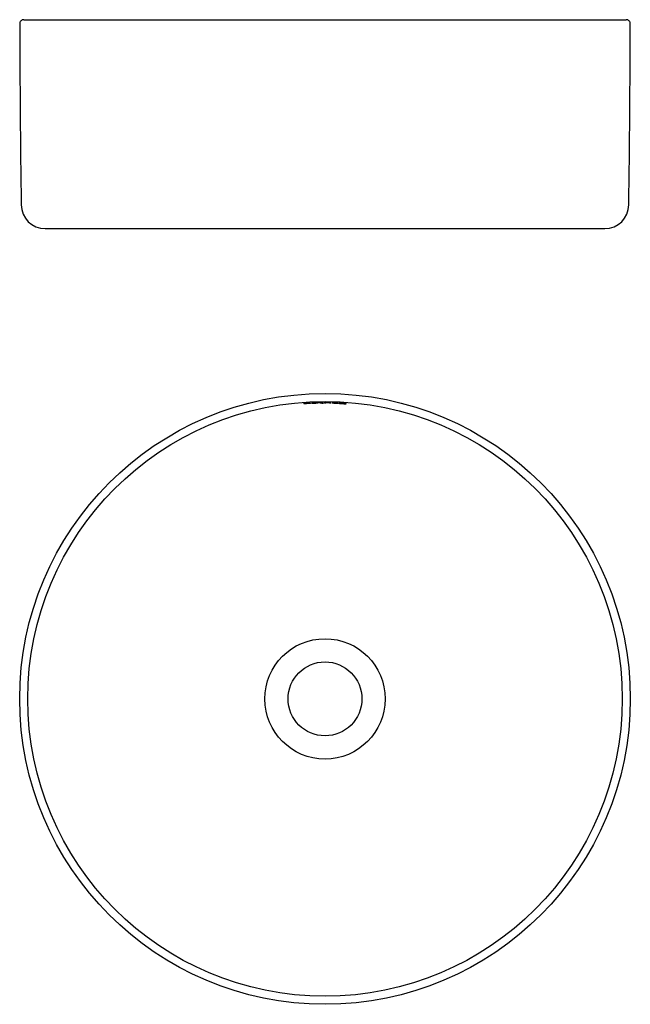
# Model space of a CAD drawing. Header units: millimetres. Extents: x 508 to 1895, y 44 to 657.
# Tile 1 of 3: x 508 to 888, y 44 to 657. Entities that reach past the tile are written whole.
import ezdxf

# ---------------------------------------------------------------- set-up
doc = ezdxf.new("R2010")
doc.units = ezdxf.units.MM
doc.header["$MEASUREMENT"] = 0

msp = doc.modelspace()

# ---------------------------------------------------------------- linework, layer by layer
for p, q in [((510.27, 656.81), (885.27, 656.81)), ((523.69, 526.81), (871.85, 526.81)), ((685.3, 418.33), (685.3, 418.16)), ((685.3, 417.93), (685.3, 417.9)), ((690.01, 418.39), (690.01, 418.44)), ((692.47, 418.39), (690.25, 418.25)), ((692.58, 418.25), (692.58, 418.28)), ((694.72, 418.6), (694.72, 418.66)), ((694.72, 418.38), (694.72, 418.56)), ((695.5, 418.57), (695.5, 418.38)), ((695.5, 418.38), (696.7, 418.36)), ((698.26, 418.48), (698.26, 418.49)), ((698.26, 418.48), (698.26, 418.48))]:
    msp.add_line(p, q)
for radius in [190, 185, 37.44, 23]:
    msp.add_circle((697.77, 234.3), radius)
for centre, radius, start, end in [((510.27, 654.31), 2.5, 90.00001, 180.02572), ((885.27, 654.31), 2.5, 359.97428, 90), ((13418.31, 702.8), 12910.63, 180.215198, 180.715083), ((-12022.77, 702.8), 12910.63, 359.284917, 359.784802), ((523.68, 541.81), 15, 180.52561, 270), ((871.85, 541.81), 15, 270, 359.47439), ((697.77, 234.3), 184.45, 93.87515, 94.11848), ((957187.45, 510.86), 956502.94, 180.00554581, 180.0055717), ((697.75, 234.3), 184.02, 93.87715, 94.12105), ((745.42, 224.01), 203.24, 107.2051, 107.207), ((691.48, 404.28), 14.19, 85.75265, 95.96231), ((690.83, 427.15), 8.92, 266.27917, 280.95609), ((698.41, 234.3), 184.19, 91.82948, 91.84691), ((708.96, 233.63), 185.38, 95.07096, 95.07964), ((697.77, 234.3), 184.02, 91.3785, 91.61464), ((697.77, 234.3), 184.32, 90.94864, 91.24766), ((4950.8, 418.68), 4257.05, 180.00142, 180.00196), ((697.77, 234.3), 184.28, 90.9475, 91.24793), ((701.18, 234.24), 184.54, 91.76728, 92.00604), ((696.04, 429.53), 11.23, 263.281, 273.53826), ((8168.63, 418.77), 7473.15, 180.000655, 180.001264), ((697.77, 234.3), 184.32, 90.36401, 90.7097), ((697.77, 234.3), 184.28, 90.36409, 90.70585), ((15238.68, 418.72), 14542.08, 180.000415, 180.00057), ((-516.19, -299.47), 1409.4, 30.61655, 30.61846), ((60372.26, 418.66), 59674.78, 179.9999128, 180.0003269), ((697.77, 234.3), 184.45, 89.85094, 90.08849), ((697.77, 234.3), 184.02, 89.84785, 90.0887), ((-34785.22, 418.79), 35483.47, 359.999661, 359.999936), ((697.77, 234.3), 184.28, 89.84668, 89.8508), ((698.27, 418.48), 0.00962, 181.39459, 217.21849), ((-34046.31, 418.52), 34744.56, 359.999665, 359.999924), ((697.79, 234.3), 184.02, 88.8593, 89.10136), ((893.78, 136.22), 339.02, 123.65235, 123.66525), ((530.02, 162.69), 310.15, 55.45216, 55.46726), ((708.77, 424.9), 6.87, 256.16933, 269.17128)]:
    msp.add_arc(centre, radius, start, end)
for points, weights, degree, knots in [([(686.73, 418.25), (686, 418.24), (685.28, 418.05), (686.65, 417.91), (687.99, 418.21), (687.37, 418.33), (686.73, 418.25)], [1, 0.99269541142, 1, 0.98673164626, 1, 0.988271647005, 1], 2, [0, 0, 0, 1.475883, 1.475883, 4.228983, 4.228983, 5.506031, 5.506031, 5.506031]), ([(692.55, 418.28), (690.99, 418.12), (689.43, 418.21), (690.39, 418.3), (691.35, 418.39), (691.94, 418.41), (692.53, 418.43)], [1, 0.996765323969, 1, 1, 1, 1, 1], 2, [0, 0, 0, 4.371825, 4.371825, 7.320127, 7.320127, 8.502633, 8.502633, 8.502633]), ([(690.01, 418.44), (691.65, 418.6), (693.29, 418.46), (693.3, 418.39), (693.3, 418.33), (693.32, 418.3), (693.34, 418.27)], [1, 0.995953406, 1, 1, 1, 1, 1], 2, [0, 0, 0, 3.305014, 3.305014, 5.458955, 5.458955, 6.537684, 6.537684, 6.537684]), ([(700.67, 418.3), (700.67, 418.39), (700.67, 418.47), (699.46, 418.67), (698.26, 418.48)], [1, 1, 1, 0.987467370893, 1], 2, [0, 0, 0, 3.022019, 3.022019, 5.471919, 5.471919, 5.471919]), ([(705.91, 418.15), (704.02, 418.14), (702.15, 418.41), (704.03, 418.6), (705.91, 418.43)], [1, 0.997241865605, 1, 0.995408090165, 1], 2, [0, 0, 0, 3.782549, 3.782549, 7.559688, 7.559688, 7.559688]), ([(705.84, 418.39), (704.4, 418.53), (702.97, 418.39), (704.39, 418.18), (705.84, 418.19)], [1, 0.995297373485, 1, 0.996930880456, 1], 2, [0, 0, 0, 2.891564, 2.891564, 5.781425, 5.781425, 5.781425]), ([(708.67, 418.3), (709.46, 418.28), (710.25, 418.18), (711.02, 417.99), (711.02, 417.98), (711, 417.97), (710.97, 417.96), (710.93, 417.95), (710.82, 417.93), (710.65, 417.92), (710.25, 417.92), (709.57, 417.94), (708.98, 417.97), (708.64, 417.99), (708.46, 418), (708.13, 418.02), (707.56, 418.07), (707.07, 418.11), (706.67, 418.16), (706.5, 418.19), (706.4, 418.22), (706.35, 418.23), (706.32, 418.25), (706.3, 418.26), (706.3, 418.27), (706.3, 418.27), (706.31, 418.28), (706.32, 418.29), (706.35, 418.31), (706.41, 418.32), (706.52, 418.33), (706.72, 418.35), (707.13, 418.36), (707.79, 418.35), (708.36, 418.32), (708.67, 418.3)], [1, 0.995927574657, 0.995927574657, 1, 1, 1, 1, 1, 1, 1, 1, 1, 1, 1, 1, 1, 1, 1, 1, 1, 1, 1, 1, 1, 1, 1, 1, 1, 1, 1, 1, 1, 1, 1, 1, 1], 3, [0, 0, 0, 0, 2.38576, 2.38576, 2.38576, 2.406325, 2.435923, 2.48167, 2.553344, 2.748355, 3.004969, 3.752335, 4.780005, 4.780005, 4.780005, 5.30847, 5.776552, 6.511008, 6.778384, 6.973642, 7.041124, 7.09446, 7.128392, 7.147818, 7.147818, 7.147818, 7.156982, 7.16904, 7.203938, 7.258802, 7.340293, 7.553301, 7.83871, 8.596249, 9.530213, 9.530213, 9.530213, 9.530213])]:
    msp.add_rational_spline(points, weights, degree=degree, knots=knots)
for points, knots in [([(685.3, 418.16), (685.34, 418.16), (685.43, 418.18), (685.63, 418.2), (686.09, 418.25), (686.49, 418.28), (686.78, 418.29), (686.94, 418.3), (687.23, 418.32), (687.75, 418.34), (688.17, 418.35), (688.52, 418.33), (688.67, 418.32), (688.75, 418.3), (688.79, 418.29), (688.82, 418.27), (688.83, 418.26), (688.83, 418.25), (688.83, 418.24), (688.82, 418.23), (688.79, 418.21), (688.75, 418.19), (688.65, 418.17), (688.5, 418.14), (688.15, 418.09), (687.57, 418.04), (687.07, 418), (686.78, 417.99), (686.69, 417.98), (686.52, 417.97), (686.21, 417.95), (685.81, 417.93), (685.49, 417.93), (685.3, 417.93)], [0, 0, 0, 0, 0.114855, 0.264579, 0.623215, 1.484622, 1.484622, 1.484622, 1.959178, 2.373204, 3.01948, 3.240195, 3.406918, 3.463897, 3.506905, 3.536489, 3.558423, 3.558423, 3.558423, 3.577444, 3.608992, 3.654151, 3.717351, 3.893401, 4.12563, 4.773529, 5.638526, 5.638526, 5.638526, 5.915495, 6.159719, 6.547695, 7.116669, 7.116669, 7.116669, 7.116669]), ([(698.26, 418.58), (698.35, 418.59), (698.54, 418.6), (698.89, 418.61), (699.29, 418.61), (699.57, 418.61), (699.72, 418.61), (699.86, 418.61), (700.11, 418.61), (700.54, 418.59), (700.9, 418.58), (701.19, 418.55), (701.31, 418.53), (701.38, 418.51), (701.42, 418.49), (701.44, 418.48), (701.45, 418.46), (701.45, 418.46), (701.45, 418.4), (701.45, 418.34), (701.45, 418.28)], [0, 0, 0, 0, 0.443178, 0.886356, 1.329534, 1.772712, 1.772712, 1.772712, 2.175468, 2.528481, 3.072724, 3.25689, 3.391993, 3.441668, 3.479423, 3.50704, 3.526927, 3.526927, 3.526927, 6.504508, 6.504508, 6.504508, 6.504508]), ([(708.67, 418.03), (708.78, 418.03), (708.99, 418.01), (709.36, 418), (709.68, 417.99), (709.94, 418), (710.06, 418.01), (710.13, 418.02), (710.16, 418.03), (710.19, 418.04), (710.19, 418.05), (710.19, 418.05), (710.19, 418.05), (710.18, 418.07), (710.15, 418.09), (710.06, 418.11), (709.92, 418.14), (709.65, 418.18), (709.22, 418.22), (708.86, 418.25), (708.65, 418.26), (708.55, 418.27), (708.34, 418.28), (707.97, 418.29), (707.65, 418.3), (707.38, 418.29), (707.26, 418.28), (707.19, 418.27), (707.16, 418.26), (707.13, 418.25), (707.13, 418.24), (707.13, 418.23)], [0, 0, 0, 0, 0.341883, 0.634874, 1.116202, 1.292204, 1.421531, 1.467952, 1.503755, 1.526184, 1.539618, 1.539618, 1.539618, 1.554109, 1.579337, 1.669627, 1.815752, 2.001971, 2.491256, 3.106535, 3.106535, 3.106535, 3.429162, 3.723653, 4.210915, 4.392454, 4.525594, 4.573234, 4.61006, 4.633229, 4.648014, 4.648014, 4.648014, 4.648014])]:
    msp.add_open_spline(points, degree=3, knots=knots)

doc.saveas('drawing.dxf')
